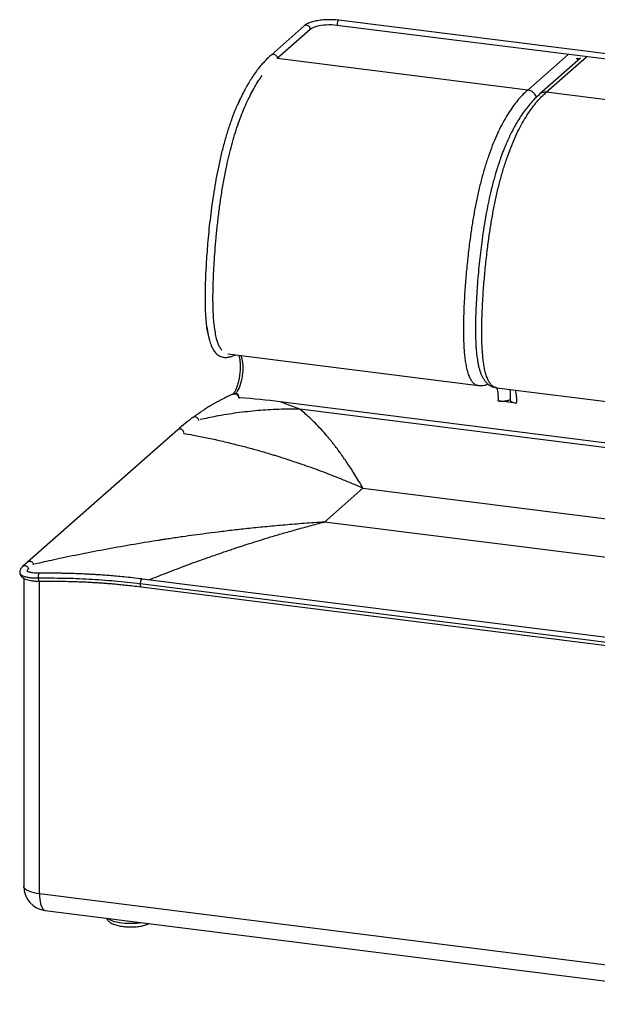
# Paper-space layout '_Dimetric' of a CAD drawing. Header units: millimetres. Extents: x -353 to 749, y -299 to 705.
# Tile 1 of 2: x -353 to 235, y -298 to 705. Entities that reach past the tile are written whole.
import ezdxf

# ---------------------------------------------------------------- set-up
doc = ezdxf.new("R2010")
doc.units = ezdxf.units.MM

psp = doc.layouts.new('_Dimetric')

# ---------------------------------------------------------------- linework, layer by layer
at = {"color": 7, "linetype": 'Continuous', "lineweight": 25}
for p, q in [((729.2, 608.9), (-28.5, 704.4)), ((-63.9, 698.6), (-97.4, 668.9)), ((-57.5, 695.1), (-91.1, 665.5)), ((727.3, 603.7), (-30.4, 699.2)), ((163.8, 633.3), (-91.1, 665.5)), ((204.9, 669.5), (163.8, 633.3)), ((217.4, 665.6), (175.9, 629.1)), ((182.6, 631), (223.6, 667.2)), ((213.1, 665.9), (217.1, 665.4)), ((-130, 621.8), (-130.3, 621.1)), ((-130.2, 621), (-128.4, 625.2)), ((-129.6, 622.6), (-130, 621.8)), ((432.3, 599.5), (182.6, 631)), ((-161.9, 386.2), (-161.9, 386.4)), ((-141.3, 364.6), (113.6, 332.4)), ((131.6, 330.2), (132.3, 330.1)), ((132.3, 330.1), (382.1, 298.6)), ((-130, 320), (-129.1, 319.9)), ((-129.9, 320), (-130, 320)), ((-129.1, 319.9), (-129.9, 320)), ((625.2, 225.8), (-88.1, 315.7)), ((-68.3, 308.2), (-88.1, 315.7)), ((152.5, 314.3), (133.7, 316.7)), ((581.4, 226.4), (-68.3, 308.2)), ((-192.5, 287.3), (-345.3, 152.5)), ((-43.2, 193.4), (-3.9, 228)), ((-3.9, 228), (315.1, 187.8)), ((275.8, 153.2), (-43.2, 193.4)), ((-345.3, 152.5), (-350.3, 148)), ((-349.2, 136), (-349.2, -177.5)), ((-333, -185.3), (-333, 133.2)), ((319.4, 61.3), (-230.6, 130.6)), ((321.3, 66.1), (-228.7, 135.3)), ((-229.7, 127.4), (320.3, 58.1)), ((424.6, -280.7), (-333, -185.3)), ((-327.3, -202.3), (430.4, -297.8))]:
    psp.add_line(p, q, dxfattribs=at)
at = {"color": 7, "linetype": 'Continuous', "lineweight": 25, "flags": 128}
for points in [[(-28.5, 704.4), (-28.7, 704.4), (-29.1, 704.1), (-29.5, 703.5), (-29.9, 702.6), (-30.2, 701.5), (-30.3, 700.3), (-30.4, 699.2)], [(-30.4, 699.2), (-33, 699.4), (-35.7, 699.6), (-38.5, 699.6), (-41.2, 699.5), (-43.9, 699.3), (-46.5, 699), (-48.9, 698.6), (-51.1, 698), (-53.1, 697.4), (-54.9, 696.7), (-56.3, 695.9), (-57.5, 695.1)], [(-128.7, 363.1), (-128.3, 362.5), (-127.7, 361.1), (-127.2, 359.4), (-126.8, 357.4), (-126.5, 355.2), (-126.3, 352.8), (-126.3, 350.3), (-126.3, 347.7), (-126.5, 345), (-126.9, 342.3), (-127.3, 339.6), (-127.8, 337), (-128.5, 334.6), (-129.2, 332.2), (-130, 330.1), (-130.9, 328.2), (-131.8, 326.6), (-132.7, 325.3), (-133.7, 324.3)], [(146, 317.5), (146, 317.4), (146.2, 316.8), (146.5, 316.4), (146.8, 316.2), (146.8, 316.1), (146.9, 316.1), (146.9, 316.1), (146.9, 316.1), (146.9, 316.1), (146.9, 316.1), (146.9, 316.1), (146.9, 316.1), (146.9, 316.1), (146.9, 316.1), (146.9, 316.1), (146.9, 316.1), (147.6, 315.7), (148.3, 315.3), (149.1, 315), (150.7, 314.6), (152.5, 314.3)], [(-333, -185.3), (-335.8, -184.9), (-338.4, -184.4), (-340.8, -183.7), (-342.9, -183), (-344.8, -182.2), (-346.3, -181.4), (-347.6, -180.5), (-348.5, -179.5), (-349, -178.5), (-349.2, -177.5), (-349.2, -177.5)], [(-333, -185.3), (-333, -188.1), (-332.8, -190.7), (-332.5, -193.1), (-332, -195.3), (-331.5, -197.3), (-330.8, -199), (-330.1, -200.3), (-329.2, -201.3), (-328.3, -202), (-327.3, -202.3), (-327.3, -202.3)], [(-228.9, -214.7), (-231.5, -215.1), (-234.4, -215.4), (-237.4, -215.6), (-240.4, -215.6), (-243.4, -215.6), (-246.4, -215.4), (-249.3, -215.1), (-252, -214.7), (-254.6, -214.2), (-257, -213.6), (-259.1, -212.8), (-261, -212.1), (-262.5, -211.2), (-263.7, -210.3)]]:
    psp.add_lwpolyline(points, dxfattribs=at)
at = {"color": 7, "linetype": 'Continuous', "lineweight": 25}
for centre, radius, start, end in [((-61.5, 695.2), 4.07, 358.0941, 124.8599), ((204.7, 659.8), 11, 19.5987, 32.5434), ((-134.2, 321), 3.31, 81.6637, 131.2049), ((-134.3, 320), 4.37, 1.0587, 81.7605), ((89.4, 319.6), 44.5, 356.2299, 13.7197), ((108.1, 317.3), 44.5, 356.2312, 13.7095), ((-201.8, -587.4), 910.3, 82.8214, 85.417), ((-324.2, -177.5), 25, 180, 262.8192)]:
    psp.add_arc(centre, radius, start, end, dxfattribs=at)
for points, knots in [([(-28.5, 704.4), (-29, 704.4), (-30.4, 704.6), (-32.8, 704.8), (-35.8, 704.9), (-38.7, 705), (-41.7, 704.9), (-44.6, 704.7), (-47.4, 704.4), (-50.2, 703.9), (-52.8, 703.4), (-55.3, 702.8), (-57.6, 702), (-59.7, 701.2), (-61.7, 700.2), (-63, 699.3), (-63.7, 698.7), (-63.9, 698.6)], [0, 0, 0, 0, 0.037184, 0.107896, 0.178417, 0.248822, 0.319215, 0.389672, 0.460295, 0.531205, 0.602556, 0.67455, 0.747463, 0.82167, 0.89763, 0.9756, 1, 1, 1, 1]), ([(-97.4, 668.9), (-99, 667.5), (-101.9, 664.8), (-106.3, 660.1), (-110.4, 655.2), (-114.2, 650), (-117.7, 644.7), (-120.9, 639.5), (-123.7, 634.5), (-126.1, 629.9), (-128.1, 626), (-129.2, 623.6), (-129.6, 622.6)], [0, 0, 0, 0, 0.137133, 0.269284, 0.39481, 0.512526, 0.621586, 0.721378, 0.811047, 0.889528, 0.956915, 1, 1, 1, 1]), ([(-97.4, 668.9), (-97.4, 668.9), (-97.2, 669.3), (-96.2, 669.7), (-94.8, 669.8), (-93.3, 669.3), (-92.1, 668.3), (-91.2, 667), (-91.1, 666), (-91.1, 665.5)], [0, 0, 0, 0, 0.000969, 0.167474, 0.333979, 0.500484, 0.66699, 0.833495, 1, 1, 1, 1]), ([(-147.5, 368.2), (-147.8, 368.7), (-148.8, 369.8), (-150.2, 372.4), (-151.7, 375.9), (-153, 380.5), (-154.2, 386.2), (-155.2, 393.1), (-156, 401), (-156.4, 409.8), (-156.6, 419.3), (-156.5, 428.7), (-156.3, 437.7), (-155.9, 447.2), (-155.3, 457.7), (-154.5, 469.9), (-153.4, 482.9), (-152, 496.6), (-150.3, 510.7), (-148.3, 525.1), (-145.9, 539.4), (-143.4, 552.5), (-140.8, 564.4), (-138.2, 574.9), (-135.3, 585.2), (-132.2, 595.1), (-128.9, 604.5), (-125.4, 613.4), (-121.7, 621.7), (-117.9, 629.4), (-114.1, 636.5), (-110.3, 642.8), (-107.7, 646.3), (-106.5, 648)], [0, 0, 0, 0, 0.012365, 0.031741, 0.051079, 0.070564, 0.09664, 0.12269, 0.148831, 0.180253, 0.211282, 0.241218, 0.269253, 0.294945, 0.329032, 0.366216, 0.40587, 0.447394, 0.490226, 0.533858, 0.577852, 0.621497, 0.656019, 0.690404, 0.724878, 0.759687, 0.794722, 0.829596, 0.86443, 0.899328, 0.934367, 0.969093, 1, 1, 1, 1]), ([(163.8, 633.3), (162.3, 631.9), (159.2, 629.1), (154.5, 624), (149.9, 618.2), (145.3, 611.6), (140.7, 604.2), (136.2, 595.9), (131.9, 586.8), (127.7, 576.9), (123.8, 566.2), (120.1, 554.7), (116.7, 542.7), (113.6, 530.2), (110.9, 517.4), (108.5, 504.4), (106.4, 491.3), (104.4, 476.7), (102.5, 460.7), (100.8, 443.4), (99.7, 428.4), (99, 415.8), (98.6, 405.5), (98.3, 395.2), (98.3, 385), (98.5, 376.2), (99, 368.8), (99.5, 362.7), (100.2, 356.9), (101.2, 351.3), (102.5, 346.2), (104, 341.8), (105.8, 338.1), (107.9, 335.3), (110.2, 333.5), (112.1, 332.6), (113.2, 332.6), (113.6, 332.5)], [0, 0, 0, 0, 0.033126, 0.066348, 0.099729, 0.133268, 0.166952, 0.200768, 0.234684, 0.268702, 0.302811, 0.336956, 0.371083, 0.405132, 0.439027, 0.472716, 0.506184, 0.53949, 0.583684, 0.627719, 0.671747, 0.698223, 0.724829, 0.751652, 0.778795, 0.806369, 0.823904, 0.841722, 0.859822, 0.878254, 0.897026, 0.916069, 0.935272, 0.95449, 0.973513, 0.992133, 1, 1, 1, 1]), ([(172.6, 625.9), (172.6, 626.1), (172.4, 626.9), (171.7, 628.2), (170.5, 629.8), (169.1, 631.2), (167.5, 632.2), (165.7, 633), (164.5, 633.2), (163.8, 633.3)], [0, 0, 0, 0, 0.044927, 0.204106, 0.363285, 0.522463, 0.681642, 0.840821, 1, 1, 1, 1]), ([(175.9, 629.1), (174.2, 627.5), (170.9, 624.4), (166.1, 619.2), (161.7, 613.7), (157.6, 608), (153.9, 602.2), (150.5, 596.4), (147.5, 590.7), (144.8, 585.2), (142.5, 580), (140.4, 575.2), (138.7, 570.8), (137.2, 566.9), (136, 563.6), (135, 560.8), (134.3, 558.6), (133.6, 556.6), (132.9, 554.3), (131.9, 551), (130.6, 546.8), (129.1, 541.4), (127.5, 535.3), (125.6, 527.4), (123.4, 517.7), (121.2, 506.1), (119.1, 493.8), (117.4, 481.8), (115.9, 470.2), (114.6, 459.1), (113.5, 447.8), (112.6, 436.6), (111.8, 425.2), (111.2, 413.9), (110.7, 402.8), (110.6, 392.8), (110.6, 384.6), (110.8, 378), (111, 372.8), (111.3, 368.6), (111.6, 365.4), (111.9, 362.9), (112.3, 360.1), (112.8, 357), (113.4, 353.5), (114.3, 350), (115.3, 346.6), (116.4, 343.6), (117.8, 340.7), (119.4, 338.1), (120.9, 336.2), (122.2, 334.9), (123.3, 333.9), (124.9, 332.7), (126.9, 331.6), (129, 330.7), (130.5, 330.5), (131.1, 330.4)], [0, 0, 0, 0, 0.035183, 0.068346, 0.099518, 0.128681, 0.155816, 0.18092, 0.203981, 0.224991, 0.243956, 0.260884, 0.27578, 0.288647, 0.299488, 0.308304, 0.315097, 0.319891, 0.326904, 0.336811, 0.349612, 0.365302, 0.383498, 0.402547, 0.432337, 0.463571, 0.496221, 0.530309, 0.558628, 0.587867, 0.618052, 0.647876, 0.675916, 0.708484, 0.738336, 0.765497, 0.789986, 0.806513, 0.821656, 0.835689, 0.84344, 0.850814, 0.859211, 0.869648, 0.880965, 0.893834, 0.906449, 0.918445, 0.929801, 0.942936, 0.954579, 0.958696, 0.964521, 0.972108, 0.981428, 0.99242, 1, 1, 1, 1]), ([(132.3, 330.2), (132, 330.2), (130.8, 330.3), (128.9, 331.1), (126.6, 332.9), (124.5, 335.7), (122.7, 339.4), (121.2, 343.9), (119.9, 349), (118.9, 354.5), (118.2, 360.4), (117.7, 366.4), (117.2, 373.8), (117, 382.6), (117, 392.9), (117.3, 403.1), (117.7, 413.4), (118.4, 426), (119.6, 441), (121.2, 458.4), (123.1, 474.4), (125.1, 488.9), (127.2, 502), (129.6, 515), (132.3, 527.8), (135.4, 540.3), (138.8, 552.4), (142.5, 563.8), (146.4, 574.5), (150.6, 584.5), (154.9, 593.6), (159.4, 601.8), (164, 609.2), (168.6, 615.8), (173.2, 621.6), (177.9, 626.7), (181, 629.6), (182.6, 631)], [0, 0, 0, 0, 0.00813, 0.026718, 0.045746, 0.064957, 0.084155, 0.103193, 0.121958, 0.140399, 0.15851, 0.176309, 0.19383, 0.221401, 0.248539, 0.275352, 0.301952, 0.328423, 0.372432, 0.416466, 0.460643, 0.493941, 0.527403, 0.561083, 0.594968, 0.629009, 0.663128, 0.697264, 0.731365, 0.765375, 0.799282, 0.833089, 0.866765, 0.900296, 0.933669, 0.966882, 1, 1, 1, 1]), ([(182.6, 631), (181.9, 631), (180.7, 631.1), (178.9, 630.8), (177.3, 630.1), (176.3, 629.5), (175.9, 629.1), (175.9, 629.1)], [0, 0, 0, 0, 0.24953, 0.49906, 0.74859, 0.998121, 1, 1, 1, 1]), ([(-161.9, 386.4), (-162.3, 388.6), (-163, 393.1), (-163.7, 401.2), (-164.2, 410.5), (-164.3, 420.6), (-164.2, 430.5), (-164, 439.9), (-163.6, 449.2), (-163, 458.7), (-162.3, 469), (-161.4, 480.1), (-160.3, 491.9), (-158.9, 504.2), (-157.3, 516.9), (-155.4, 529.6), (-153.2, 542.3), (-150.7, 555.2), (-147.9, 568), (-144.6, 580.8), (-141, 593), (-137, 604.6), (-133.4, 614), (-131.1, 619.2), (-130.2, 621)], [0, 0, 0, 0, 0.03319, 0.06809, 0.111978, 0.155111, 0.19644, 0.234743, 0.270284, 0.308508, 0.349577, 0.393008, 0.440535, 0.489637, 0.539847, 0.590741, 0.641946, 0.692723, 0.747553, 0.802238, 0.857292, 0.912994, 0.968467, 1, 1, 1, 1]), ([(-130.3, 621.1), (-130.6, 620.5), (-131, 619.4), (-131.4, 618.4), (-131.6, 618)], [0, 0, 0, 0, 0.562115, 1, 1, 1, 1]), ([(-162.7, 391.7), (-162.7, 391.4), (-162.4, 389.5), (-162.1, 387.7), (-161.9, 386.3)], [0, 0, 0, 0, 0.201866, 1, 1, 1, 1]), ([(-161.9, 386.3), (-161.7, 385), (-161.1, 382.3), (-160.3, 378.9), (-159.3, 375.8), (-158.5, 373.3), (-157.4, 370.8), (-156.2, 368.6), (-154.8, 366.6), (-153.3, 364.9), (-151.6, 363.4), (-149.7, 362.2), (-147.7, 361.4), (-145.8, 361.1), (-144.2, 361), (-142.9, 361), (-141.5, 361.1), (-140.2, 361.4), (-138.9, 361.7), (-137.7, 362.1), (-136.3, 362.6), (-134.9, 363.1), (-134.1, 363.5), (-133.7, 363.6)], [0, 0, 0, 0, 0.053988, 0.119095, 0.168451, 0.219762, 0.266752, 0.328882, 0.381155, 0.430636, 0.484147, 0.540177, 0.596548, 0.64913, 0.691462, 0.719336, 0.757464, 0.808156, 0.839397, 0.87559, 0.91783, 0.967566, 1, 1, 1, 1]), ([(-130.4, 363.2), (-130.3, 362.8), (-130, 362.1), (-129.6, 360.6), (-129.3, 358.9), (-129.1, 356.9), (-128.9, 354.7), (-128.8, 352.3), (-128.9, 349.8), (-129, 347.2), (-129.2, 344.6), (-129.6, 341.9), (-130, 339.3), (-130.6, 336.8), (-131.2, 334.4), (-131.8, 332.1), (-132.6, 330), (-133.3, 328.2), (-134.1, 326.6), (-134.9, 325.3), (-135.6, 324.3), (-136, 323.8), (-136.3, 323.6), (-136.3, 323.5)], [0, 0, 0, 0, 0.043294, 0.089474, 0.137048, 0.185733, 0.235263, 0.285415, 0.336012, 0.386915, 0.438011, 0.489206, 0.540411, 0.591522, 0.642449, 0.693088, 0.743314, 0.792965, 0.841839, 0.889686, 0.936231, 0.981239, 1, 1, 1, 1]), ([(113.6, 332.5), (114.3, 332.4), (115.9, 332.3), (118.2, 332.4), (120.9, 332.9), (122.7, 333.4), (123.6, 333.7)], [0, 0, 0, 0, 0.167438, 0.395205, 0.680452, 1, 1, 1, 1]), ([(-135.8, 323.7), (-136.8, 323.3), (-138.5, 322.6), (-140.9, 321.5), (-143, 320.5), (-144.6, 319.7), (-146.1, 319), (-147.5, 318.2), (-149, 317.5), (-150.6, 316.6), (-152.1, 315.8), (-153.4, 315.1), (-154.6, 314.4), (-156.1, 313.5), (-158, 312.4), (-160.1, 311.2), (-162.1, 309.9), (-164.1, 308.7), (-165.8, 307.6), (-167.3, 306.6), (-168.6, 305.7), (-170.2, 304.6), (-172.1, 303.3), (-174.4, 301.7), (-176.1, 300.5), (-177, 299.8)], [0, 0, 0, 0, 0.0675903, 0.1273416, 0.1766816, 0.2156216, 0.248289, 0.2825709, 0.3186588, 0.3602677, 0.3978735, 0.4284955, 0.4550715, 0.4878008, 0.5389891, 0.5910831, 0.6406657, 0.6880555, 0.7343036, 0.7640124, 0.7944928, 0.8326943, 0.8796961, 0.9354745, 1, 1, 1, 1]), ([(-135.8, 323.7), (-135.7, 323.8), (-135.2, 324), (-134, 324), (-132.9, 323.7), (-132, 323.1), (-131.3, 322.4), (-130.8, 321.5), (-130.5, 320.6), (-130.5, 320), (-130.4, 319.8)], [0, 0, 0, 0, 0.055805, 0.244659, 0.433068, 0.531848, 0.633417, 0.797191, 0.902498, 1, 1, 1, 1]), ([(145.5, 328.4), (145.6, 327.8), (145.8, 326.5), (145.9, 324.2), (146, 321.6), (146.1, 319.4), (146, 318), (146, 317.5)], [0, 0, 0, 0, 0.196139, 0.421806, 0.651757, 0.88502, 1, 1, 1, 1]), ([(133.7, 316.7), (134.1, 316.7), (135, 316.6), (136.3, 316.5), (137.3, 316.5), (138.2, 316.5), (138.8, 316.5), (139.4, 316.6), (140.1, 316.6), (140.7, 316.7), (141.2, 316.8), (141.5, 316.8), (141.8, 316.9), (142.3, 316.9), (143, 317.1), (143.8, 317.3), (144.8, 317.6), (145.6, 317.9), (146, 318.2), (146, 318.2)], [0, 0, 0, 0, 0.0891095, 0.1809264, 0.2754676, 0.3154182, 0.3577645, 0.4025079, 0.4496499, 0.4991921, 0.5511365, 0.5531735, 0.5714389, 0.6241457, 0.6772932, 0.7448448, 0.8268014, 0.9741982, 1, 1, 1, 1]), ([(-68.3, 308.2), (-75.4, 308.3), (-89.6, 308.3), (-110.9, 307), (-132.2, 304.6), (-151.8, 301.6), (-164.1, 298.8), (-169.5, 297.7)], [0, 0, 0, 0, 0.2101897, 0.4203795, 0.6305692, 0.8407589, 1, 1, 1, 1]), ([(-3.9, 228), (-5.4, 230.5), (-8.2, 235.3), (-12.4, 242), (-16.3, 248.2), (-20, 253.7), (-23.5, 258.7), (-26.6, 263.1), (-29.3, 266.9), (-31.8, 270.1), (-33.6, 272.4), (-34.7, 273.9), (-35.4, 274.7), (-36, 275.5), (-36.8, 276.5), (-37.7, 277.6), (-38.6, 278.7), (-39.6, 279.9), (-42.2, 283), (-46.5, 287.9), (-52.3, 294), (-57.8, 299.4), (-63.2, 304.1), (-66.6, 306.9), (-68.3, 308.2)], [0, 0, 0, 0, 0.068002, 0.13235, 0.193045, 0.250087, 0.303474, 0.353209, 0.393952, 0.431867, 0.466952, 0.47675, 0.486303, 0.495609, 0.507254, 0.52223, 0.537124, 0.551935, 0.566663, 0.660293, 0.750441, 0.837108, 0.920294, 1, 1, 1, 1]), ([(-177, 299.8), (-179.6, 297.9), (-184.7, 294), (-189.9, 289.5), (-192.5, 287.3)], [0, 0, 0, 0, 0.500029, 1, 1, 1, 1]), ([(-171, 296.7), (-171, 297), (-171.1, 297.8), (-171.9, 299), (-173.1, 300), (-174.5, 300.5), (-175.9, 300.4), (-176.6, 300), (-177, 299.8)], [0, 0, 0, 0, 0.108393, 0.294318, 0.480177, 0.665881, 0.851786, 1, 1, 1, 1]), ([(-186.2, 284.5), (-186.3, 284.8), (-186.4, 285.5), (-187.1, 286.7), (-188.4, 287.7), (-189.8, 288.1), (-191.3, 288), (-192.1, 287.5), (-192.5, 287.3)], [0, 0, 0, 0, 0.090923, 0.272739, 0.454554, 0.636369, 0.818185, 1, 1, 1, 1]), ([(-187, 283.8), (-183.5, 283.2), (-175.5, 281.7), (-162.6, 279.2), (-148.3, 276.1), (-136.6, 273.2), (-127.7, 271), (-121.6, 269.4), (-115.5, 267.7), (-109.4, 266), (-103.5, 264.3), (-98.2, 262.7), (-93.6, 261.3), (-88.4, 259.7), (-82.1, 257.7), (-74.3, 255.1), (-65.9, 252.2), (-56.9, 249.1), (-47.4, 245.6), (-37.3, 241.8), (-26.7, 237.6), (-15.5, 233), (-7.8, 229.7), (-3.9, 228)], [0, 0, 0, 0, 0.057373, 0.133185, 0.211708, 0.292941, 0.325595, 0.358668, 0.39216, 0.42607, 0.45833, 0.489792, 0.51181, 0.534548, 0.573608, 0.615965, 0.661619, 0.71057, 0.762818, 0.817343, 0.875048, 0.935934, 1, 1, 1, 1]), ([(-43.2, 193.4), (-50, 192.9), (-63.4, 192), (-82.9, 190.4), (-101.4, 188.7), (-118.9, 187), (-135.4, 185.1), (-150.3, 183.3), (-163.7, 181.6), (-175.8, 180), (-188.1, 178.3), (-197.2, 177), (-203.5, 176), (-205.9, 175.6), (-208.8, 175.2), (-220.2, 173.4), (-239.9, 170.2), (-267.1, 165.3), (-293.2, 160.2), (-316.8, 155.3), (-331.6, 152), (-338.1, 150.5)], [0, 0, 0, 0, 0.069219, 0.135071, 0.197557, 0.256675, 0.312427, 0.364811, 0.408124, 0.44883, 0.486929, 0.533226, 0.541787, 0.550172, 0.558381, 0.570407, 0.666309, 0.758796, 0.847867, 0.933524, 1, 1, 1, 1]), ([(-221.7, 134.5), (-221.1, 134.7), (-217.4, 136.2), (-210.5, 138.9), (-200.9, 142.7), (-191, 146.5), (-181.2, 150.2), (-172.5, 153.4), (-165.1, 156), (-158.6, 158.3), (-152, 160.6), (-145.3, 162.9), (-139.1, 165), (-133.5, 166.9), (-127.1, 169), (-119, 171.6), (-108.8, 174.8), (-97.6, 178.3), (-85.4, 181.9), (-72.2, 185.6), (-58, 189.5), (-48.2, 192.1), (-43.2, 193.4)], [0, 0, 0, 0, 0.0094167, 0.0625102, 0.1167161, 0.1720346, 0.2284657, 0.2822765, 0.3177704, 0.3539736, 0.390886, 0.4285077, 0.4668387, 0.495973, 0.5225279, 0.5742375, 0.6314474, 0.6941575, 0.7623678, 0.8360783, 0.9152891, 1, 1, 1, 1]), ([(-339.1, 149.7), (-339.1, 150), (-339.2, 150.7), (-340, 151.9), (-341.2, 152.9), (-342.7, 153.3), (-344.2, 153.3), (-344.9, 152.7), (-345.3, 152.5)], [0, 0, 0, 0, 0.090919, 0.272862, 0.454805, 0.636749, 0.818692, 1, 1, 1, 1]), ([(-353.1, 142.1), (-353.2, 142), (-353.3, 141.4), (-352.6, 140.3), (-350.8, 138.9), (-347.9, 137.7), (-344.2, 136.9), (-339.7, 136.4), (-336.2, 136.4), (-334.5, 136.4)], [0, 0, 0, 0, 0.019212, 0.182743, 0.346538, 0.509857, 0.673456, 0.836595, 1, 1, 1, 1]), ([(-350.3, 148), (-350.7, 147.5), (-351.6, 146.6), (-352.5, 145.2), (-353.1, 143.6), (-353.2, 142.6), (-353.2, 142.1)], [0, 0, 0, 0, 0.244706, 0.493324, 0.74537, 1, 1, 1, 1]), ([(-353.2, 142.1), (-353.2, 141.6), (-353.1, 140.7), (-352.4, 139), (-351.2, 137.4), (-349.4, 136.1), (-347.4, 135.1), (-344.9, 134.3), (-341.8, 133.7), (-337.8, 133.2), (-334.7, 133.2), (-333, 133.2)], [0, 0, 0, 0, 0.067782, 0.132006, 0.24928, 0.352363, 0.454609, 0.567672, 0.693933, 0.83772, 1, 1, 1, 1]), ([(-344.2, 146.2), (-344.4, 146.6), (-344.9, 147.4), (-346, 148.3), (-347.2, 148.8), (-348.5, 148.9), (-349.6, 148.6), (-350.1, 148.1), (-350.3, 147.9)], [0, 0, 0, 0, 0.174139, 0.34881, 0.523078, 0.697468, 0.871926, 1, 1, 1, 1]), ([(-344.2, 146.2), (-344.7, 145.7), (-345.6, 144.7), (-345.8, 143.6), (-345.4, 143.1), (-345.3, 143)], [0, 0, 0, 0, 0.435689, 0.872607, 1, 1, 1, 1]), ([(-333.1, 141.2), (-334.4, 141.2), (-336.8, 141.2), (-339.6, 141.5), (-341.5, 141.8), (-342.9, 142.1), (-343.9, 142.4), (-344.8, 142.7), (-345.4, 143), (-345.4, 143.1), (-345.4, 143.1)], [0, 0, 0, 0, 0.175584, 0.317977, 0.428202, 0.507545, 0.594167, 0.705983, 0.841899, 1, 1, 1, 1]), ([(-343.9, 145.3), (-343.9, 145.3), (-344, 145.6), (-344.1, 146), (-344.2, 146.2)], [0, 0, 0, 0, 0.147586, 1, 1, 1, 1]), ([(-333.1, 141.1), (-333.1, 141.1), (-333.3, 141.2), (-333.7, 140.9), (-334.1, 140.1), (-334.4, 139), (-334.6, 137.7), (-334.5, 136.8), (-334.5, 136.4)], [0, 0, 0, 0, 0.04505, 0.23597, 0.426965, 0.617966, 0.808959, 1, 1, 1, 1]), ([(-228.7, 135.4), (-231.9, 135.7), (-238.1, 136.5), (-246.9, 137.4), (-254.7, 138.2), (-261.7, 138.8), (-267.8, 139.3), (-272.9, 139.6), (-277.4, 139.9), (-281.5, 140.1), (-286.9, 140.4), (-293.7, 140.7), (-300.1, 140.9), (-305, 141), (-308.7, 141.1), (-313.5, 141.2), (-319.2, 141.3), (-325.8, 141.3), (-330.6, 141.2), (-333.1, 141.2)], [0, 0, 0, 0, 0.092472, 0.176321, 0.25155, 0.318163, 0.37616, 0.424737, 0.465906, 0.504774, 0.542143, 0.621711, 0.699009, 0.726542, 0.762674, 0.808084, 0.862774, 0.926746, 1, 1, 1, 1]), ([(-334.5, 136.4), (-325.9, 136.4), (-308.7, 136.5), (-282.7, 135.5), (-256.7, 133.6), (-239.3, 131.6), (-230.6, 130.6)], [0, 0, 0, 0, 0.250009, 0.499992, 0.749977, 1, 1, 1, 1]), ([(-334.5, 136.4), (-334.5, 136.1), (-334.4, 135.5), (-334.2, 134.7), (-334, 134.1), (-333.7, 133.6), (-333.4, 133.3), (-333.1, 133.1), (-333, 133.2), (-332.9, 133.2)], [0, 0, 0, 0, 0.159428, 0.318873, 0.478348, 0.637792, 0.797205, 0.956652, 1, 1, 1, 1]), ([(-333, 133.2), (-329.4, 133.2), (-322.7, 133.3), (-313.1, 133.2), (-304.4, 133), (-296.7, 132.8), (-290, 132.5), (-284.2, 132.3), (-280, 132), (-276.9, 131.8), (-274.9, 131.7), (-273.1, 131.6), (-271.4, 131.5), (-269.8, 131.4), (-267.9, 131.2), (-265.3, 131), (-261.8, 130.8), (-257.2, 130.4), (-251.6, 129.9), (-245.1, 129.2), (-237.7, 128.4), (-232.5, 127.8), (-229.7, 127.4)], [0, 0, 0, 0, 0.10313, 0.19672, 0.280773, 0.355292, 0.420278, 0.475786, 0.523478, 0.54469, 0.564144, 0.581842, 0.597783, 0.611968, 0.628672, 0.651978, 0.687512, 0.732033, 0.78554, 0.848036, 0.919522, 1, 1, 1, 1]), ([(-228.7, 135.3), (-228.8, 135.3), (-229.1, 135.3), (-229.6, 134.7), (-230.1, 133.6), (-230.5, 132.2), (-230.6, 131.1), (-230.6, 130.6)], [0, 0, 0, 0, 0.132796, 0.349597, 0.566398, 0.783199, 1, 1, 1, 1]), ([(-230.6, 130.6), (-230.6, 130.1), (-230.6, 129.1), (-230.4, 128), (-230, 127.4), (-229.8, 127.5), (-229.7, 127.5)], [0, 0, 0, 0, 0.295205, 0.590411, 0.885616, 1, 1, 1, 1]), ([(-264.8, -210.2), (-264.8, -210.2), (-264.6, -210.7), (-264.1, -211.6), (-263.2, -212.8), (-262, -213.8), (-260.5, -214.9), (-258.7, -215.8), (-256.7, -216.6), (-254.4, -217.3), (-252, -217.9), (-249.4, -218.3), (-246.8, -218.7), (-244.1, -218.9), (-241.4, -219), (-238.7, -219), (-236, -218.8), (-233.4, -218.6), (-230.8, -218.3), (-228.3, -217.8), (-226, -217.2), (-223.8, -216.5), (-222.4, -215.9), (-221.8, -215.6), (-221.8, -215.6)], [0, 0, 0, 0, 0.0038, 0.040536, 0.079092, 0.121072, 0.168079, 0.220528, 0.27591, 0.330298, 0.383239, 0.435071, 0.486159, 0.536773, 0.587116, 0.637347, 0.687603, 0.737984, 0.788646, 0.83978, 0.891645, 0.94461, 0.999194, 1, 1, 1, 1])]:
    psp.add_open_spline(points, degree=3, knots=knots, dxfattribs=at)

doc.saveas('drawing.dxf')
